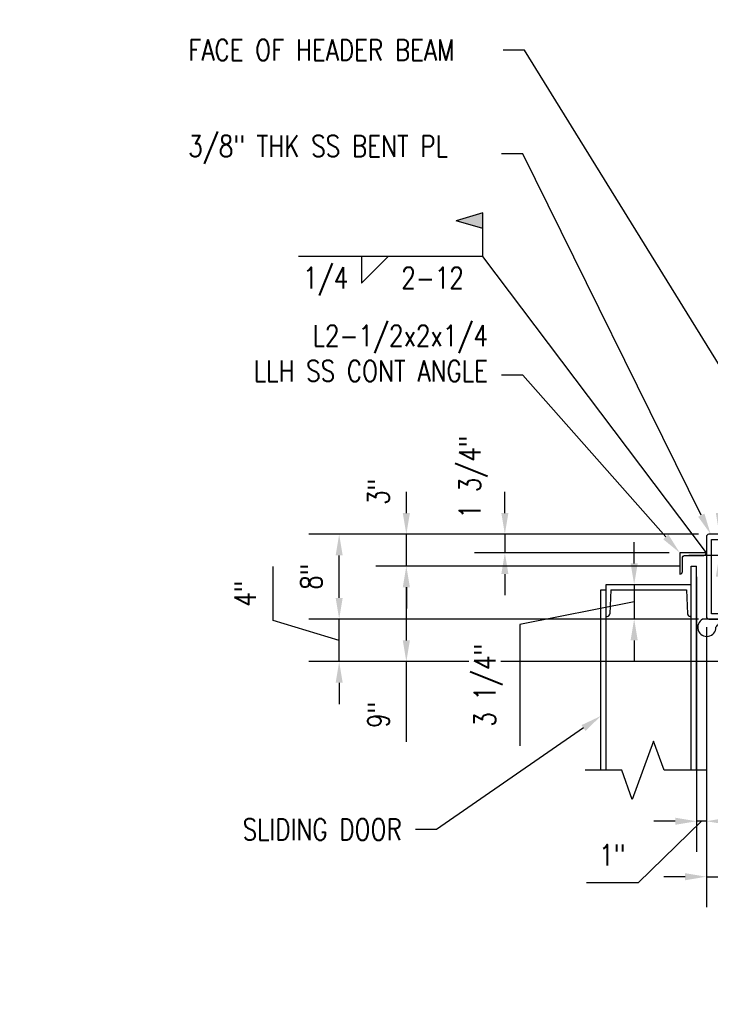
# Model space of a CAD drawing. Header units: inches. Extents: x -4271 to 3693, y -295 to 540.
# Tile 6 of 22: x -1413 to -1348, y 199 to 292. Entities that reach past the tile are written whole.
import ezdxf
from ezdxf import colors
from ezdxf.entities.mleader import LeaderData, LeaderLine
from ezdxf.enums import TextEntityAlignment as Align
from ezdxf.math import Vec2, Vec3

# ---------------------------------------------------------------- set-up
doc = ezdxf.new("R2010")
doc.units = ezdxf.units.IN
doc.header["$MEASUREMENT"] = 0
doc.layers.get('Defpoints').update_dxf_attribs({"color": 243})
for name, color, linetype in [('S-ANNO-DIMS', 1, 'Continuous'), ('S-ANNO-TEXT', 2, 'Continuous'), ('S-DETL-MEDM', 3, 'Continuous')]:
    doc.layers.add(name, color=color, linetype=linetype)
doc.layers.add('S-ANNO-SYMB', color=2, linetype='Continuous', lineweight=25)
doc.styles.add('Annotative', font='romans.shx', dxfattribs={"width": 0.8, "height": 0.125})
doc.styles.get("Standard").update_dxf_attribs({"font": 'romans.shx', "width": 0.8})
doc.dimstyles.new('Annotative', dxfattribs={"dimscale": 0, "dimtxt": 0.125, "dimasz": 0.125, "dimexe": 0.179688, "dimexo": 0.0625, "dimgap": 0.09, "dimtad": 1, "dimdec": 3, "dimzin": 3, "dimdsep": 46, "dimlunit": 4, "dimtxsty": 'Annotative', "dimcen": 0.09, "dimclrt": 2, "dimazin": 2, "dimtfac": 1, "dimtdec": 3, "dimtmove": 1, "dimatfit": 3, "dimfxl": 1, "dimtfill": 1, "dimfrac": 2, "dimtolj": 1, "dimtzin": 0, "dimarcsym": 0})
doc.dimstyles.new('ISO-25', dxfattribs={"dimtxt": 2.5, "dimasz": 2.5, "dimexe": 1.25, "dimexo": 0.625, "dimtad": 1, "dimtxsty": 'Standard', "dimcen": 2.5, "dimadec": 0, "dimazin": 0, "dimtfac": 1, "dimtmove": 0, "dimatfit": 3, "dimfxl": 1, "dimarcsym": 0})

# ---------------------------------------------------------------- blocks, each defined once
blk = doc.blocks.new('*D21')
at = {"layer": 'Defpoints', "color": 0, "transparency": 16777216}
for p in [(-1383.183, 235.115), (-1348.561, 235.115), (-1345.561, 231.115)]:
    blk.add_point(p, dxfattribs=at)
at = {"layer": 'S-ANNO-DIMS', "color": 0, "lineweight": -2, "transparency": 16777216}
for p, q in [((-1389.408, 234.983), (-1389.408, 240.072)), ((-1383.183, 237.115), (-1383.183, 239.115)), ((-1383.183, 233.115), (-1389.408, 234.983)), ((-1349.561, 235.115), (-1386.058, 235.115)), ((-1383.183, 231.115), (-1383.183, 235.115)), ((-1383.183, 231.115), (-1383.183, 235.115)), ((-1346.561, 231.115), (-1386.058, 231.115)), ((-1383.183, 229.115), (-1383.183, 227.115))]:
    blk.add_line(p, q, dxfattribs=at)
at = {"layer": 'S-ANNO-DIMS', "color": 0, "transparency": 16777216}
for points in [[(-1383.516, 237.115), (-1382.849, 237.115), (-1383.183, 235.115)], [(-1383.516, 229.115), (-1382.849, 229.115), (-1383.183, 231.115)]]:
    blk.add_solid(points, dxfattribs=at)
at = {"layer": 'S-ANNO-DIMS', "color": 2, "lineweight": -3, "transparency": 16777216, "insert": (-1392.039, 237.527), "char_height": 2, "attachment_point": 5, "rotation": 90, "style": 'Annotative', "bg_fill": 3, "box_fill_scale": 1.25, "bg_fill_color": 256, "bg_fill_true_color": 13158600, "bg_fill_transparency": 0}
blk.add_mtext('\\A1;4"', dxfattribs=at)
blk = doc.blocks.new('*D22')
at = {"layer": 'Defpoints', "color": 0, "transparency": 16777216}
for p in [(-1383.183, 243.115), (-1348.561, 243.115), (-1348.561, 235.115)]:
    blk.add_point(p, dxfattribs=at)
at = {"layer": 'S-ANNO-DIMS', "color": 0, "lineweight": -2, "transparency": 16777216}
for p, q in [((-1349.561, 243.115), (-1386.058, 243.115)), ((-1383.183, 237.115), (-1383.183, 241.115)), ((-1349.561, 235.115), (-1386.058, 235.115))]:
    blk.add_line(p, q, dxfattribs=at)
at = {"layer": 'S-ANNO-DIMS', "color": 0, "transparency": 16777216}
for points in [[(-1383.516, 241.115), (-1382.849, 241.115), (-1383.183, 243.115)], [(-1383.516, 237.115), (-1382.849, 237.115), (-1383.183, 235.115)]]:
    blk.add_solid(points, dxfattribs=at)
at = {"layer": 'S-ANNO-DIMS', "color": 2, "lineweight": -3, "transparency": 16777216, "insert": (-1385.813, 239.115), "char_height": 2, "attachment_point": 5, "rotation": 90, "style": 'Annotative', "bg_fill": 3, "box_fill_scale": 1.25, "bg_fill_color": 256, "bg_fill_true_color": 13158600, "bg_fill_transparency": 0}
blk.add_mtext('\\A1;8"', dxfattribs=at)
blk = doc.blocks.new('*D23')
at = {"layer": 'Defpoints', "color": 0, "transparency": 16777216}
for p in [(-1348.311, 243.115), (-1367.56, 241.365), (-1351.061, 241.365)]:
    blk.add_point(p, dxfattribs=at)
at = {"layer": 'S-ANNO-DIMS', "color": 0, "lineweight": -2, "transparency": 16777216}
for p, q in [((-1367.56, 245.115), (-1367.56, 247.115)), ((-1349.311, 243.115), (-1370.435, 243.115)), ((-1367.56, 243.115), (-1367.56, 241.365)), ((-1352.061, 241.365), (-1370.435, 241.365)), ((-1367.56, 239.365), (-1367.56, 237.365))]:
    blk.add_line(p, q, dxfattribs=at)
at = {"layer": 'S-ANNO-DIMS', "color": 0, "transparency": 16777216}
blk.add_solid([(-1367.893, 239.365), (-1367.227, 239.365), (-1367.56, 241.365)], dxfattribs=at)
at = {"layer": 'S-ANNO-DIMS', "color": 2, "lineweight": -3, "transparency": 16777216, "insert": (-1370.524, 248.512), "char_height": 2, "attachment_point": 5, "rotation": 90, "style": 'Annotative', "bg_fill": 3, "box_fill_scale": 1.25, "bg_fill_color": 256, "bg_fill_true_color": 13158600, "bg_fill_transparency": 0}
blk.add_mtext('\\A1;1 3/4"', dxfattribs=at)
at = {"layer": 'S-ANNO-DIMS', "color": 0, "transparency": 16777216}
blk.add_solid([(-1367.893, 245.115), (-1367.227, 245.115), (-1367.56, 243.115)], dxfattribs=at)
blk = doc.blocks.new('*D24')
at = {"layer": 'Defpoints', "color": 0, "transparency": 16777216}
for p in [(-1348.561, 235.365), (-1345.561, 231.115), (-1345.561, 210.839)]:
    blk.add_point(p, dxfattribs=at)
at = {"layer": 'S-ANNO-DIMS', "color": 0, "lineweight": -2, "transparency": 16777216}
for p, q in [((-1348.561, 234.365), (-1348.561, 207.964)), ((-1345.561, 230.115), (-1345.561, 207.964)), ((-1350.561, 210.839), (-1352.561, 210.839)), ((-1348.561, 210.839), (-1345.561, 210.839)), ((-1348.561, 210.839), (-1345.561, 210.839)), ((-1347.061, 210.839), (-1345.268, 203.888)), ((-1343.561, 210.839), (-1341.561, 210.839)), ((-1345.268, 203.888), (-1340.178, 203.888))]:
    blk.add_line(p, q, dxfattribs=at)
at = {"layer": 'S-ANNO-DIMS', "color": 0, "transparency": 16777216}
for points in [[(-1350.561, 211.173), (-1350.561, 210.506), (-1348.561, 210.839)], [(-1343.561, 211.173), (-1343.561, 210.506), (-1345.561, 210.839)]]:
    blk.add_solid(points, dxfattribs=at)
at = {"layer": 'S-ANNO-DIMS', "color": 2, "lineweight": -3, "transparency": 16777216, "insert": (-1342.723, 206.519), "char_height": 2, "attachment_point": 5, "style": 'Annotative', "bg_fill": 3, "box_fill_scale": 1.25, "bg_fill_color": 256, "bg_fill_true_color": 13158600, "bg_fill_transparency": 0}
blk.add_mtext('\\A1;3"', dxfattribs=at)
blk = doc.blocks.new('*D25')
at = {"layer": 'Defpoints', "color": 0, "transparency": 16777216}
for p in [(-1349.498, 240.115), (-1348.561, 235.365), (-1349.498, 216.068)]:
    blk.add_point(p, dxfattribs=at)
at = {"layer": 'S-ANNO-DIMS', "color": 0, "lineweight": -2, "transparency": 16777216}
for p, q in [((-1349.498, 239.115), (-1349.498, 213.193)), ((-1348.561, 234.365), (-1348.561, 213.193)), ((-1349.03, 216.068), (-1354.999, 210.257)), ((-1351.498, 216.068), (-1353.498, 216.068)), ((-1348.561, 216.068), (-1349.498, 216.068)), ((-1348.561, 216.068), (-1349.498, 216.068)), ((-1346.561, 216.068), (-1344.561, 216.068)), ((-1354.999, 210.257), (-1359.86, 210.257))]:
    blk.add_line(p, q, dxfattribs=at)
at = {"layer": 'S-ANNO-DIMS', "color": 0, "transparency": 16777216}
for points in [[(-1351.498, 216.402), (-1351.498, 215.735), (-1349.498, 216.068)], [(-1346.561, 216.402), (-1346.561, 215.735), (-1348.561, 216.068)]]:
    blk.add_solid(points, dxfattribs=at)
at = {"layer": 'S-ANNO-DIMS', "color": 2, "lineweight": -3, "transparency": 16777216, "insert": (-1357.43, 212.887), "char_height": 2, "attachment_point": 5, "style": 'Annotative', "bg_fill": 3, "box_fill_scale": 1.25, "bg_fill_color": 256, "bg_fill_true_color": 13158600, "bg_fill_transparency": 0}
blk.add_mtext('\\A1;1"', dxfattribs=at)
blk = doc.blocks.new('*U14')
h = blk.add_hatch(color=256)
h.dxf.hatch_style = 1
h.paths.add_polyline_path([(-5, 6.75), (0, 5.25), (0, 8.25)])
for p, q in [((0, 8.25), (-5, 6.75)), ((0, 0), (0, 8.25)), ((0, 5.25), (-5, 6.75))]:
    blk.add_line(p, q)
blk = doc.blocks.new('*D26')
at = {"layer": 'Defpoints', "color": 0, "transparency": 16777216}
for p in [(-1376.849, 240.115), (-1349.998, 240.115), (-1345.561, 231.115)]:
    blk.add_point(p, dxfattribs=at)
at = {"layer": 'S-ANNO-DIMS', "color": 0, "lineweight": -2, "transparency": 16777216}
for p, q in [((-1350.998, 240.115), (-1379.724, 240.115)), ((-1376.849, 233.115), (-1376.849, 238.115)), ((-1346.561, 231.115), (-1379.724, 231.115)), ((-1376.849, 223.552), (-1376.849, 231.115))]:
    blk.add_line(p, q, dxfattribs=at)
at = {"layer": 'S-ANNO-DIMS', "color": 0, "transparency": 16777216}
for points in [[(-1377.183, 238.115), (-1376.516, 238.115), (-1376.849, 240.115)], [(-1377.183, 233.115), (-1376.516, 233.115), (-1376.849, 231.115)]]:
    blk.add_solid(points, dxfattribs=at)
at = {"layer": 'S-ANNO-DIMS', "color": 2, "lineweight": -3, "transparency": 16777216, "insert": (-1379.48, 226.097), "char_height": 2, "attachment_point": 5, "rotation": 90, "style": 'Annotative', "bg_fill": 3, "box_fill_scale": 1.25, "bg_fill_color": 256, "bg_fill_true_color": 13158600, "bg_fill_transparency": 0}
blk.add_mtext('\\A1;9"', dxfattribs=at)
blk = doc.blocks.new('*D27')
at = {"layer": 'Defpoints', "color": 0, "transparency": 16777216}
for p in [(-1376.849, 243.115), (-1348.311, 243.115), (-1349.998, 240.115)]:
    blk.add_point(p, dxfattribs=at)
at = {"layer": 'S-ANNO-DIMS', "color": 0, "lineweight": -2, "transparency": 16777216}
for p, q in [((-1376.849, 245.115), (-1376.849, 247.115)), ((-1349.311, 243.115), (-1379.724, 243.115)), ((-1376.849, 240.115), (-1376.849, 243.115)), ((-1350.998, 240.115), (-1379.724, 240.115)), ((-1376.849, 238.115), (-1376.849, 236.115))]:
    blk.add_line(p, q, dxfattribs=at)
at = {"layer": 'S-ANNO-DIMS', "color": 0, "transparency": 16777216}
for points in [[(-1377.183, 245.115), (-1376.516, 245.115), (-1376.849, 243.115)], [(-1377.183, 238.115), (-1376.516, 238.115), (-1376.849, 240.115)]]:
    blk.add_solid(points, dxfattribs=at)
at = {"layer": 'S-ANNO-DIMS', "color": 2, "lineweight": -3, "transparency": 16777216, "insert": (-1379.48, 247.115), "char_height": 2, "attachment_point": 5, "rotation": 90, "style": 'Annotative', "bg_fill": 3, "box_fill_scale": 1.25, "bg_fill_color": 256, "bg_fill_true_color": 13158600, "bg_fill_transparency": 0}
blk.add_mtext('\\A1;3"', dxfattribs=at)
blk = doc.blocks.new('*D28')
at = {"layer": 'Defpoints', "color": 0, "transparency": 16777216}
for p in [(-1357.998, 238.365), (-1355.367, 235.115), (-1348.311, 235.115)]:
    blk.add_point(p, dxfattribs=at)
at = {"layer": 'S-ANNO-DIMS', "color": 0, "lineweight": -2, "transparency": 16777216}
for p, q in [((-1355.367, 240.365), (-1355.367, 242.365)), ((-1356.998, 238.365), (-1352.492, 238.365)), ((-1355.367, 238.365), (-1355.367, 235.115)), ((-1355.367, 238.365), (-1355.367, 235.115)), ((-1355.367, 236.74), (-1366.146, 234.595)), ((-1349.311, 235.115), (-1358.242, 235.115)), ((-1366.146, 234.595), (-1366.146, 223.182)), ((-1355.367, 233.115), (-1355.367, 231.115))]:
    blk.add_line(p, q, dxfattribs=at)
at = {"layer": 'S-ANNO-DIMS', "color": 0, "transparency": 16777216}
for points in [[(-1355.7, 240.365), (-1355.033, 240.365), (-1355.367, 238.365)], [(-1355.7, 233.115), (-1355.033, 233.115), (-1355.367, 235.115)]]:
    blk.add_solid(points, dxfattribs=at)
at = {"layer": 'S-ANNO-DIMS', "color": 2, "lineweight": -3, "transparency": 16777216, "insert": (-1369.11, 228.889), "char_height": 2, "attachment_point": 5, "rotation": 90, "style": 'Annotative', "bg_fill": 3, "box_fill_scale": 1.25, "bg_fill_color": 256, "bg_fill_true_color": 13158600, "bg_fill_transparency": 0}
blk.add_mtext('\\A1;3 1/4"', dxfattribs=at)
blk = doc.blocks.new('*D31')
at = {"layer": 'Defpoints', "color": 0, "transparency": 16777216}
for p in [(-1347.334, 243.115), (-1345.561, 243.115), (-1342.077, 241.115)]:
    blk.add_point(p, dxfattribs=at)
at = {"layer": 'S-ANNO-DIMS', "color": 0, "lineweight": -2, "transparency": 16777216}
for p, q in [((-1339.576, 247.435), (-1339.576, 252.524)), ((-1347.334, 242.115), (-1339.576, 247.435)), ((-1347.334, 245.115), (-1347.334, 247.115)), ((-1347.334, 241.115), (-1347.334, 243.115)), ((-1347.334, 241.115), (-1347.334, 243.115)), ((-1343.077, 241.115), (-1350.209, 241.115)), ((-1347.334, 239.115), (-1347.334, 237.115))]:
    blk.add_line(p, q, dxfattribs=at)
at = {"layer": 'S-ANNO-DIMS', "color": 0, "transparency": 16777216}
for points in [[(-1347.667, 245.115), (-1347, 245.115), (-1347.334, 243.115)], [(-1347.667, 239.115), (-1347, 239.115), (-1347.334, 241.115)]]:
    blk.add_solid(points, dxfattribs=at)
at = {"layer": 'S-ANNO-DIMS', "color": 2, "lineweight": -3, "transparency": 16777216, "insert": (-1342.206, 249.98), "char_height": 2, "attachment_point": 5, "rotation": 90, "style": 'Annotative', "bg_fill": 3, "box_fill_scale": 1.25, "bg_fill_color": 256, "bg_fill_true_color": 13158600, "bg_fill_transparency": 0}
blk.add_mtext('\\A1;2"', dxfattribs=at)

msp = doc.modelspace()

# ---------------------------------------------------------------- linework, layer by layer
at = {"layer": 'S-ANNO-SYMB'}
msp.add_lwpolyline([(-1381.0763, 269.2878), (-1381.0763, 266.7878), (-1378.5763, 269.2878)], dxfattribs=at)

# ---------------------------------------------------------------- block references
at = {"layer": 'S-ANNO-SYMB', "linetype": 'Continuous', "lineweight": -3, "xscale": 0.5, "yscale": 0.5, "zscale": 0.5}
msp.add_blockref('*U14', (-1369.644, 269.2878), dxfattribs=at)

# ---------------------------------------------------------------- texts
at = {"layer": 'S-ANNO-SYMB', "lineweight": -3, "style": 'Annotative', "width": 0.8}
msp.add_text('1/4', height=2, dxfattribs=at).set_placement((-1382.3263, 268.2731), align=Align.TOP_RIGHT)
msp.add_text('2-12', height=2, dxfattribs=at).set_placement((-1377.3263, 268.2731), align=Align.TOP_LEFT)

# ---------------------------------------------------------------- dimensions: what is measured, and where the dimension line sits
at = {"layer": 'S-ANNO-DIMS', "lineweight": -3}
dim = msp.add_linear_dim(base=(-1383.1827, 235.1149), p1=(-1345.5608, 231.1149), p2=(-1348.5608, 235.1149), angle=90, dimstyle='Annotative', override={"dimtxt": 0.125, "dimpost": '\\X', "dimclrt": 2}, dxfattribs=at)
dim.commit()
dim.dimension.update_dxf_attribs({"geometry": '*D21', "text_midpoint": (-1392.0386, 236.4226)})

# ---------------------------------------------------------------- leaders
at = {"layer": 'S-ANNO-TEXT', "linetype": 'Continuous', "lineweight": -3}
ml = msp.add_multileader_mtext('Standard', dxfattribs=at)
ml.set_content('\\A1;FACE OF HEADER BEAM', color=2, style='Annotative')
ml.set_leader_properties(color=1)
ml.build(insert=Vec2(0, 0))
ml.multileader.update_dxf_attribs({"text_right_attachment_type": 3, "dogleg_length": 0.125, "arrow_head_size": 2, "scale": 16})
ctx = ml.context
ctx.base_point, ctx.scale, ctx.char_height, ctx.arrow_head_size, ctx.landing_gap_size, ctx.plane_origin = Vec3(-1398.6932, 288.7473), 16, 2, 2, 1.28, Vec3(-2209.762, -594.0264)
ctx.right_attachment = 3
notes = []
notes.append((ctx, [(1, (1, 1, 0), (-1365.7142, 288.7473), (-1, 0), 2, [(0, [(-1345.5608, 256.1419)], 0, [])])]))
ctx.mtext.insert, ctx.mtext.width, ctx.mtext.defined_height = Vec3(-1397.4132, 289.7473), 66.389247, 21.2951
ml = msp.add_multileader_mtext('Standard', dxfattribs=at)
ml.set_content('3/8" THK SS BENT PL', color=2, style='Annotative')
ml.set_leader_properties(color=1)
ml.build(insert=Vec2(0, 0))
ml.multileader.update_dxf_attribs({"text_right_attachment_type": 3, "dogleg_length": 0.125, "arrow_head_size": 2, "scale": 16})
ctx = ml.context
ctx.base_point, ctx.scale, ctx.char_height, ctx.arrow_head_size, ctx.landing_gap_size, ctx.plane_origin = Vec3(-1398.6932, 279.3522), 16, 2, 2, 1.28, Vec3(-2212.2531, -619.3595)
ctx.right_attachment = 3
notes.append((ctx, [(1, (1, 1, 0), (-1365.8665, 278.9713), (-1, 0), 2, [(0, [(-1348.1501, 243.1149)], 0, [])])]))
ctx.mtext.insert, ctx.mtext.width, ctx.mtext.defined_height = Vec3(-1397.4132, 280.6856), 50.69326, 21.2951
ml = msp.add_multileader_mtext('Standard', dxfattribs=at)
ml.set_content('\\A1;L2-1/2x2x1/4\\PLLH SS CONT ANGLE', color=2, style='Annotative')
ml.set_leader_properties(color=1)
ml.build(insert=Vec2(0, 0))
ml.multileader.update_dxf_attribs({"text_right_attachment_type": 3, "dogleg_length": 0.125, "arrow_head_size": 2, "scale": 16})
ctx = ml.context
ctx.base_point, ctx.scale, ctx.char_height, ctx.arrow_head_size, ctx.landing_gap_size, ctx.plane_origin = Vec3(-1395.6579, 261.8321), 16, 2, 2, 1.28, Vec3(-2212.2531, -610.6201)
ctx.right_attachment, ctx.text_align_type = 3, 2
notes.append((ctx, [(1, (1, 1, 0), (-1365.8789, 258.1178), (-1, 0), 2, [(0, [(-1351.0608, 241.3649)], 0, [])])]))
ctx.mtext.insert, ctx.mtext.width, ctx.mtext.defined_height, ctx.mtext.alignment = Vec3(-1369.1589, 262.8321), 55.48263, 21.2951, 3
for ctx, leaders in notes:
    for number, flags, end, landing, length, lines in leaders:
        leader = LeaderData()
        leader.index, (leader.has_last_leader_line, leader.has_dogleg_vector, leader.attachment_direction) = number, flags
        leader.last_leader_point, leader.dogleg_vector, leader.dogleg_length = Vec3(end), Vec3(landing), length
        for number, points, colour, breaks in lines:
            line = LeaderLine()
            line.index, line.vertices, line.color, line.breaks = number, Vec3.list(points), colors.encode_raw_color(colour), breaks
            leader.lines.append(line)
        ctx.leaders.append(leader)

# ---------------------------------------------------------------- next in the draw order: dimensions: what is measured, and where the dimension line sits
at = {"layer": 'S-ANNO-DIMS', "lineweight": -3}
dim = msp.add_linear_dim(base=(-1383.1827, 243.1149), p1=(-1348.5608, 235.1149), p2=(-1348.5608, 243.1149), angle=90, dimstyle='Annotative', override={"dimtxt": 0.125, "dimpost": '\\X', "dimclrt": 2}, dxfattribs=at)
dim.commit()
dim.dimension.update_dxf_attribs({"geometry": '*D22', "text_midpoint": (-1385.8132, 239.1149)})

# ---------------------------------------------------------------- next in the draw order: linework, layer by layer
at = {"layer": 'S-DETL-MEDM', "color": 3, "linetype": 'Continuous', "lineweight": -3}
msp.add_line((-1357.9983, 235.3649), (-1357.92, 235.3649), dxfattribs=at)
msp.add_arc((-1357.92, 235.6149), 0.25, 270, 356.981875, dxfattribs=at)

# ---------------------------------------------------------------- next in the draw order: dimensions: what is measured, and where the dimension line sits
at = {"layer": 'S-ANNO-DIMS', "lineweight": -3}
dim = msp.add_linear_dim(base=(-1367.5598, 241.3649), p1=(-1348.3108, 243.1149), p2=(-1351.0608, 241.3649), angle=90, dimstyle='Annotative', override={"dimpost": '\\X'}, dxfattribs=at)
dim.commit()
dim.dimension.update_dxf_attribs({"geometry": '*D23', "text_midpoint": (-1367.5598, 248.5116), "dimtype": 160})
dim = msp.add_linear_dim(base=(-1345.5608, 210.8394), p1=(-1348.5608, 235.3649), p2=(-1345.5608, 231.1149), dimstyle='Annotative', override={"dimpost": '\\X'}, dxfattribs=at)
dim.commit()
dim.dimension.update_dxf_attribs({"geometry": '*D24', "text_midpoint": (-1343.8279, 203.8885), "dimtype": 160})

# ---------------------------------------------------------------- next in the draw order: linework, layer by layer
at = {"layer": 'S-ANNO-SYMB', "lineweight": -3}
msp.add_lwpolyline([(-1348.4983, 220.8706), (-1352.5396, 220.8706), (-1353.5396, 223.6181), (-1355.5396, 218.1231), (-1356.5396, 220.8706), (-1359.9983, 220.8706)], dxfattribs=at)
at = {"layer": 'S-DETL-MEDM', "color": 3, "linetype": 'Continuous', "lineweight": -3}
for p, q in [((-1349.9983, 240.1149), (-1349.4983, 240.1149)), ((-1349.9983, 220.8706), (-1349.9983, 240.1149)), ((-1349.4983, 220.8706), (-1349.4983, 240.1149)), ((-1358.4983, 237.8649), (-1357.9983, 237.8649)), ((-1358.4983, 220.8706), (-1358.4983, 237.8649)), ((-1357.9983, 238.3649), (-1349.9983, 238.3649)), ((-1357.9983, 220.8706), (-1357.9983, 238.3649)), ((-1357.5511, 237.8649), (-1357.6704, 235.6018)), ((-1357.5511, 237.8649), (-1350.4471, 237.8649)), ((-1350.4471, 237.8649), (-1350.3314, 235.6022)), ((-1349.9983, 235.3649), (-1350.0817, 235.3649))]:
    msp.add_line(p, q, dxfattribs=at)
at = {"layer": 'S-DETL-MEDM', "color": 2, "linetype": 'Continuous', "lineweight": -3}
msp.add_lwpolyline([(-1348.3108, 235.1149), (-1345.5608, 235.1149), (-1345.5608, 235.6149), (-1348.0608, 235.6149), (-1348.0608, 242.6149), (-1345.5608, 242.6149), (-1345.5608, 243.1149), (-1348.3108, 243.1149, 0.4142136), (-1348.5608, 242.8649), (-1348.5608, 235.3649, 0.4142136)], format="xyb", close=True, dxfattribs=at)
at = {"layer": 'S-DETL-MEDM', "color": 3, "linetype": 'Continuous', "lineweight": -3}
msp.add_arc((-1350.0817, 235.6149), 0.25, 182.928842, 270, dxfattribs=at)

# ---------------------------------------------------------------- next in the draw order: leaders
at = {"layer": 'S-ANNO-SYMB', "linetype": 'Continuous', "lineweight": -3}
msp.add_leader([(-1348.5608, 241.3649), (-1369.644, 269.2878), (-1387.0035, 269.2878)], dimstyle='ISO-25', override={"dimscale": 0, "dimtxt": 0.15625, "dimasz": 0.125, "dimgap": 0.625, "dimtad": 0}, dxfattribs=at)

# ---------------------------------------------------------------- next in the draw order: dimensions: what is measured, and where the dimension line sits
at = {"layer": 'S-ANNO-DIMS', "lineweight": -3}
dim = msp.add_linear_dim(base=(-1349.4983157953, 216.068372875), p1=(-1348.5608157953, 235.3649339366), p2=(-1349.4983157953, 240.1149339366), dimstyle='Annotative', override={"dimpost": '\\X'}, dxfattribs=at)
dim.commit()
dim.dimension.update_dxf_attribs({"geometry": '*D25', "text_midpoint": (-1356.4392498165, 210.2569037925), "dimtype": 160})

# ---------------------------------------------------------------- next in the draw order: leaders
at = {"layer": 'S-ANNO-TEXT', "linetype": 'Continuous', "lineweight": -3}
ml = msp.add_multileader_mtext('Standard', dxfattribs=at)
ml.set_content('\\A1;SLIDING DOOR', color=2, style='Annotative')
ml.set_leader_properties(color=1)
ml.build(insert=Vec2(0, 0))
ml.multileader.update_dxf_attribs({"text_right_attachment_type": 3, "dogleg_length": 0.125, "arrow_head_size": 2, "scale": 16})
ctx = ml.context
ctx.base_point, ctx.scale, ctx.char_height, ctx.arrow_head_size, ctx.landing_gap_size, ctx.plane_origin = Vec3(-1395.1701, 215.2923), 16, 2, 2, 1.28, Vec3(-2219.4184, -647.7425)
ctx.right_attachment, ctx.text_align_type = 3, 2
notes = []
notes.append((ctx, [(1, (1, 1, 0), (-1374.0006, 215.2923), (-1, 0), 2, [(0, [(-1358.4983, 225.9924)], 0, [])])]))
ctx.mtext.insert, ctx.mtext.width, ctx.mtext.defined_height, ctx.mtext.alignment = Vec3(-1377.2806, 216.2923), 64.774016, 21.2951, 3
for ctx, leaders in notes:
    for number, flags, end, landing, length, lines in leaders:
        leader = LeaderData()
        leader.index, (leader.has_last_leader_line, leader.has_dogleg_vector, leader.attachment_direction) = number, flags
        leader.last_leader_point, leader.dogleg_vector, leader.dogleg_length = Vec3(end), Vec3(landing), length
        for number, points, colour, breaks in lines:
            line = LeaderLine()
            line.index, line.vertices, line.color, line.breaks = number, Vec3.list(points), colors.encode_raw_color(colour), breaks
            leader.lines.append(line)
        ctx.leaders.append(leader)

# ---------------------------------------------------------------- next in the draw order: dimensions: what is measured, and where the dimension line sits
at = {"layer": 'S-ANNO-DIMS', "lineweight": -3}
dim = msp.add_linear_dim(base=(-1376.8494, 240.1149), p1=(-1345.5608, 231.1149), p2=(-1349.9983, 240.1149), angle=90, dimstyle='Annotative', override={"dimpost": '\\X'}, dxfattribs=at)
dim.commit()
dim.dimension.update_dxf_attribs({"geometry": '*D26', "text_midpoint": (-1377.1296, 226.0971), "dimtype": 160})

# ---------------------------------------------------------------- next in the draw order: linework, layer by layer
at = {"layer": 'S-DETL-MEDM', "color": 3, "lineweight": -3}
msp.add_lwpolyline([(-1346.3871, 235.1026), (-1348.922, 235.1026, 1.7460391), (-1347.6521, 234.3434, -0.0628083), (-1346.9918, 235.1026)], format="xyb", dxfattribs=at)

# ---------------------------------------------------------------- next in the draw order: dimensions: what is measured, and where the dimension line sits
at = {"layer": 'S-ANNO-DIMS', "lineweight": -3}
dim = msp.add_linear_dim(base=(-1376.8494, 243.1149), p1=(-1349.9983, 240.1149), p2=(-1348.3108, 243.1149), angle=90, dimstyle='Annotative', override={"dimpost": '\\X'}, dxfattribs=at)
dim.commit()
dim.dimension.update_dxf_attribs({"geometry": '*D27', "text_midpoint": (-1376.8494, 247.1149), "dimtype": 160})

# ---------------------------------------------------------------- next in the draw order: dimensions: what is measured, and where the dimension line sits
dim = msp.add_linear_dim(base=(-1347.3338, 243.1149), p1=(-1342.0766, 241.1149), p2=(-1345.5608, 243.1149), angle=90, dimstyle='Annotative', override={"dimpost": '\\X', "dimse2": 1}, dxfattribs=at)
dim.commit()
dim.dimension.update_dxf_attribs({"geometry": '*D31', "text_midpoint": (-1339.5758, 248.8749), "dimtype": 160})

# ---------------------------------------------------------------- next in the draw order: linework, layer by layer
at = {"layer": 'S-DETL-MEDM', "color": 2, "linetype": 'Continuous', "lineweight": -3}
msp.add_lwpolyline([(-1351.0608, 241.3649), (-1351.0608, 239.3649, 0.3944208), (-1350.8108, 239.6149), (-1350.8108, 240.8649, -0.4471362), (-1350.5608, 241.1149), (-1348.8108, 241.1149, 0.4304647), (-1348.5608, 241.3649), (-1351.0608, 241.3649)], format="xyb", dxfattribs=at)

# ---------------------------------------------------------------- next in the draw order: leaders
at = {"layer": 'S-ANNO-SYMB', "linetype": 'Continuous', "lineweight": -3}
ml = msp.add_multileader_mtext('Standard', dxfattribs=at)
ml.set_content('1/4', color=2, style='Annotative')
ml.set_leader_properties(color=1)
ml.build(insert=Vec2(0, 0))
ml.multileader.update_dxf_attribs({"text_right_attachment_type": 3, "dogleg_length": 0.125, "arrow_head_size": 2, "scale": 16})
ctx = ml.context
ctx.base_point, ctx.scale, ctx.char_height, ctx.arrow_head_size, ctx.plane_origin = Vec3(-1380.2119, 424.1664), 16, 2, 2, Vec3(-479.1584, -472.2198)
ctx.right_attachment, ctx.text_align_type = 3, 2
notes = []
notes.append((ctx, [(0, (0, 0, 0), (0, 0), (1, 0), 1, [])]))
ctx.mtext.insert, ctx.mtext.width, ctx.mtext.defined_height, ctx.mtext.alignment = Vec3(-1374.0976, 425.4998), 75.724966, 21.2951, 3
ml = msp.add_multileader_mtext('Standard', dxfattribs=at)
ml.set_content('TYP', color=2, style='Annotative')
ml.set_leader_properties(color=1)
ml.build(insert=Vec2(0, 0))
ml.multileader.update_dxf_attribs({"text_right_attachment_type": 6, "dogleg_length": 0.125, "arrow_head_size": 8, "scale": 16})
ctx = ml.context
ctx.base_point, ctx.scale, ctx.char_height, ctx.arrow_head_size, ctx.plane_origin = Vec3(-1286.178, 396.9784), 16, 2, 8, Vec3(-398.8144, -502.7666)
ctx.right_attachment, ctx.text_align_type = 6, 2
notes.append((ctx, [(0, (0, 0, 0), (0, 0), (1, 0), 1, [])]))
ctx.mtext.insert, ctx.mtext.width, ctx.mtext.defined_height, ctx.mtext.alignment = Vec3(-1280.2922, 397.9784), 75.724966, 21.2951, 3
ml = msp.add_multileader_mtext('Standard', dxfattribs=at)
ml.set_content('1/4', color=2, style='Annotative')
ml.set_leader_properties(color=1)
ml.build(insert=Vec2(0, 0))
ml.multileader.update_dxf_attribs({"text_right_attachment_type": 3, "dogleg_length": 0.125, "arrow_head_size": 2, "scale": 16})
ctx = ml.context
ctx.base_point, ctx.scale, ctx.char_height, ctx.arrow_head_size, ctx.plane_origin = Vec3(-1299.6693, 394.7298), 16, 2, 2, Vec3(-405.7254, -501.6564)
ctx.right_attachment, ctx.text_align_type = 3, 2
notes.append((ctx, [(0, (0, 0, 0), (0, 0), (1, 0), 1, [])]))
ctx.mtext.insert, ctx.mtext.width, ctx.mtext.defined_height, ctx.mtext.alignment = Vec3(-1293.555, 396.0631), 75.724966, 21.2951, 3
at = {"layer": 'S-ANNO-TEXT', "linetype": 'Continuous', "lineweight": -3}
ml = msp.add_multileader_mtext('Standard', dxfattribs=at)
ml.set_content('\\pxi-3,l3,t3;1.^IDIMENSIONS NOTED WITH AN (*) MUST BE COORDINATED BY THE DOOR MANUFACTURER ENSURING THE DOOR SYSTEM PERFORMS PER THE BLAST DOOR NOTES ON SHEET S-003. \\P\\pi0,l0,tz;\\P\\pi-3,l3,t3;2.^ISEE SHEETS S-503, S-504, S-505, S-511 AND S-512 FOR INFORMATION NOT SHOWN.', color=2, style='Annotative')
ml.set_leader_properties(color=1)
ml.build(insert=Vec2(0, 0))
ml.multileader.update_dxf_attribs({"text_right_attachment_type": 6, "dogleg_length": 0.125, "arrow_head_size": 8, "scale": 16})
ctx = ml.context
ctx.base_point, ctx.scale, ctx.char_height, ctx.arrow_head_size, ctx.plane_origin = Vec3(-1413.3452, 378.8468), 16, 2, 8, Vec3(-2288.1826, -511.2043)
ctx.right_attachment = 6
notes.append((ctx, [(0, (0, 0, 0), (0, 0), (1, 0), 1, [])]))
ctx.mtext.insert, ctx.mtext.width, ctx.mtext.defined_height = Vec3(-1411.3452, 380.0373), 117.442194, 21.2951
for ctx, leaders in notes:
    for number, flags, end, landing, length, lines in leaders:
        leader = LeaderData()
        leader.index, (leader.has_last_leader_line, leader.has_dogleg_vector, leader.attachment_direction) = number, flags
        leader.last_leader_point, leader.dogleg_vector, leader.dogleg_length = Vec3(end), Vec3(landing), length
        for number, points, colour, breaks in lines:
            line = LeaderLine()
            line.index, line.vertices, line.color, line.breaks = number, Vec3.list(points), colors.encode_raw_color(colour), breaks
            leader.lines.append(line)
        ctx.leaders.append(leader)

# ---------------------------------------------------------------- next in the draw order: dimensions: what is measured, and where the dimension line sits
at = {"layer": 'S-ANNO-DIMS', "lineweight": -3}
dim = msp.add_linear_dim(base=(-1355.3667, 235.1149), p1=(-1357.9983, 238.3649), p2=(-1348.3108, 235.1149), angle=90, dimstyle='Annotative', override={"dimpost": '\\X'}, dxfattribs=at)
dim.commit()
dim.dimension.update_dxf_attribs({"geometry": '*D28', "text_midpoint": (-1366.1459, 233.1552), "dimtype": 160})

doc.saveas('drawing.dxf')
